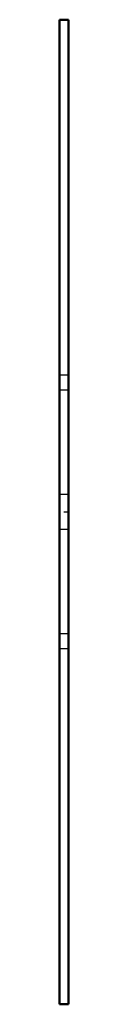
# Model space of a CAD drawing. Header units: millimetres. Extents: x -0.8 to 0, y -45 to 45.
import ezdxf

# ---------------------------------------------------------------- set-up
doc = ezdxf.new("R2010")
doc.units = ezdxf.units.MM
doc.linetypes.add('Center', pattern=[1.5, 0.45, -0.5, 0.05, -0.5])
doc.linetypes.add('Dashed', pattern=[2, 1, -1])
for name, color, linetype, lineweight in [('AM_0', 7, 'Continuous', 30), ('AM_3', 7, 'Dashed', 5), ('AM_7', 7, 'Center', 5)]:
    doc.layers.add(name, color=color, linetype=linetype, lineweight=lineweight)

msp = doc.modelspace()

# ---------------------------------------------------------------- linework, layer by layer
at = {"layer": 'AM_0', "color": 7, "linetype": 'Continuous', "lineweight": 50}
for p, q in [((0, 45), (-0.8, 45)), ((-0.8, 45), (-0.8, -45)), ((0, -45), (0, 45)), ((-0.8, -45), (0, -45))]:
    msp.add_line(p, q, dxfattribs=at)
at = {"layer": 'AM_3', "color": 6, "linetype": 'Dashed', "lineweight": 25}
for p, q in [((0, 12.5), (-0.8, 12.5)), ((0, 11.136), (-0.8, 11.136)), ((0, 1.6), (-0.8, 1.6)), ((0, -1.6), (-0.8, -1.6)), ((0, -11.136), (-0.8, -11.136)), ((0, -12.5), (-0.8, -12.5))]:
    msp.add_line(p, q, dxfattribs=at)
at = {"layer": 'AM_7', "color": 4, "linetype": 'Center', "lineweight": 25}
msp.add_line((0.04, 0), (-0.84, 0), dxfattribs=at)

doc.saveas('drawing.dxf')
